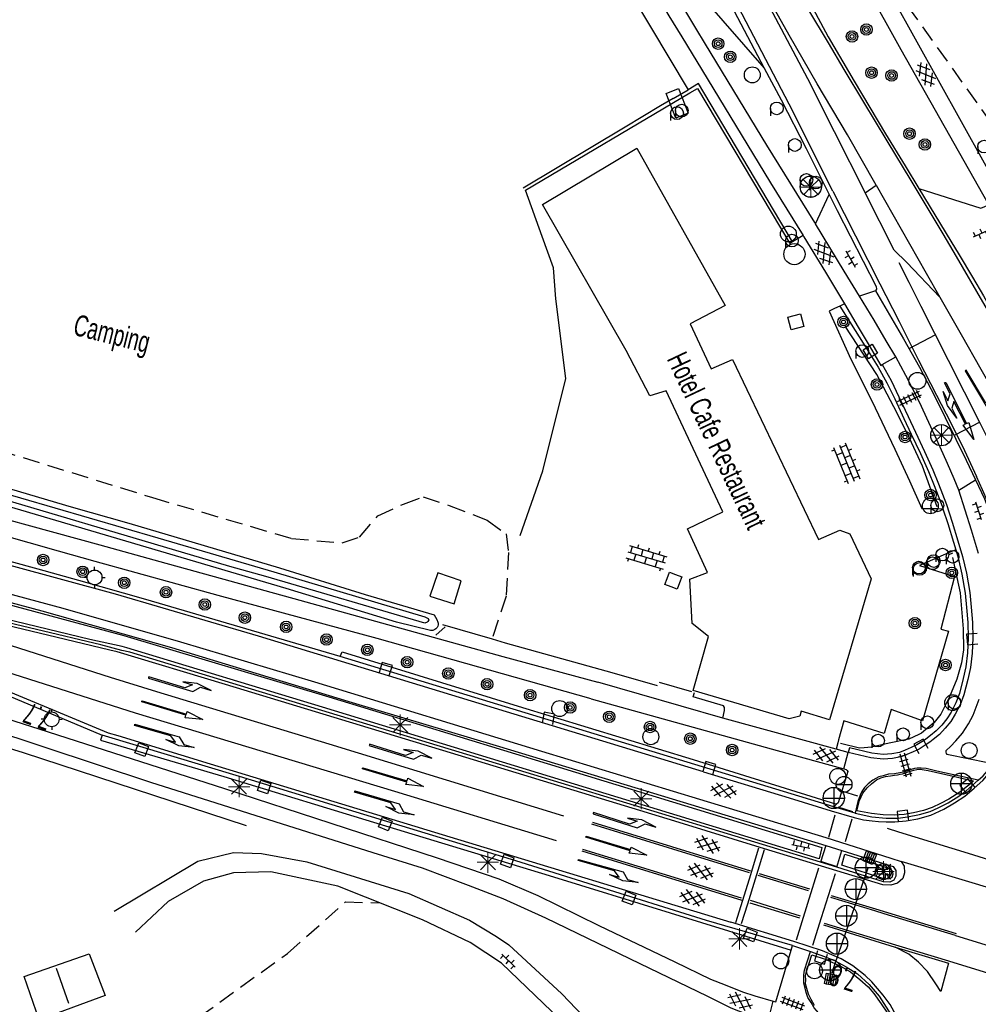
# Model space of a CAD drawing. Header units: metres. Extents: x 814 to 237605, y 2086 to 808797.
# Tile 6 of 57: x 121731 to 121844, y 399128 to 399244. Entities that reach past the tile are written whole.
import ezdxf

# ---------------------------------------------------------------- set-up
doc = ezdxf.new("R2010")
doc.units = ezdxf.units.M
doc.linetypes.add('Houtwal', pattern=[3, 2, -1])
doc.layers.get('0').update_dxf_attribs({"linetype": 'CONTINUOUS'})
for name, color, linetype in [('2403', 7, 'CONTINUOUS'), ('4403', 7, 'CONTINUOUS'), ('4406', 7, 'CONTINUOUS'), ('4411', 7, 'CONTINUOUS'), ('4413', 7, 'CONTINUOUS'), ('4504', 7, 'CONTINUOUS'), ('B-AF-HAAG-GD', 74, 'CONTINUOUS'), ('B-AF-HOUT-GD', 74, 'Houtwal'), ('B-AF-MUUR-GD', 232, 'CONTINUOUS'), ('B-AF-SCHRIK-GD', 153, 'Hekwerk'), ('B-AF-SCHUT-GD', 47, 'Hekwerk'), ('B-AS-HECT-GD', 9, 'CONTINUOUS'), ('B-BB-BORD-GD', 8, 'CONTINUOUS'), ('B-BP-BOOM-GD', 74, 'CONTINUOUS'), ('B-BW-SIGN-GD', 8, 'CONTINUOUS'), ('B-GB-BOUW-GD', 242, 'CONTINUOUS'), ('B-GB-NOKL-GD', 242, 'CONTINUOUS'), ('B-GR-GEMT2006-GS', 6, 'CONTINUOUS'), ('B-KL-WATER-GD', 8, 'CONTINUOUS'), ('B-MK-BLOKLG-GD', 121, 'CONTINUOUS'), ('B-MK-DRIEH-GD', 121, 'CONTINUOUS'), ('B-MK-KANAL-GD', 121, 'CONTINUOUS'), ('B-MK-PIJL-GD', 121, 'CONTINUOUS'), ('B-MK-STRP-GD', 121, 'CONTINUOUS'), ('B-MK-STSTRP-GD', 121, 'CONTINUOUS'), ('B-MK-VLAK-GD', 121, 'CONTINUOUS'), ('B-OB-KAST-GD', 8, 'CONTINUOUS'), ('B-OB-OVER-GD', 8, 'CONTINUOUS'), ('B-OV-PAAL-GD', 63, 'CONTINUOUS'), ('B-TE-OND-GD', 8, 'CONTINUOUS'), ('B-TR-SLOO-GD', 142, 'CONTINUOUS'), ('B-VH-BNDH-GD', 13, 'CONTINUOUS'), ('B-VH-FPAD-GD', 13, 'CONTINUOUS'), ('B-VH-GOOT-GD', 13, 'CONTINUOUS'), ('B-VH-HALT-GD', 13, 'CONTINUOUS'), ('B-VH-HFDR-GD', 13, 'CONTINUOUS'), ('B-VH-MATE-GD', 13, 'CONTINUOUS'), ('B-VH-OVRG-GD', 13, 'CONTINUOUS'), ('B-VH-UITV-GD', 13, 'CONTINUOUS'), ('B-VH-WEGN-GD', 13, 'CONTINUOUS'), ('B-VR-MAIB-GD', 214, 'CONTINUOUS'), ('B-VR-MAIO-GD', 214, 'CONTINUOUS'), ('B-WT-KOLK-GD', 213, 'CONTINUOUS'), ('L-AR-SYMB-GD', 8, 'CONTINUOUS')]:
    doc.layers.add(name, color=color, linetype=linetype)
doc.linetypes.add('Hekwerk', pattern='A,4,-1,[1,dgnlstyle.shx,S=0.004,R=0,X=0,Y=0],-1', length=6)

# ---------------------------------------------------------------- blocks, each defined once
blk = doc.blocks.new('3605')
at = {"flags": 128}
blk.add_lwpolyline([(-0.25, -0.25), (-0.25, 0.25), (0.25, 0.25), (0.25, -0.25)], close=True, dxfattribs=at)
blk = doc.blocks.new('2901')
for radius in [0.27, 0.18, 0.09]:
    blk.add_circle((0, 0), radius)
blk = doc.blocks.new('2202')
for p, q in [((0, 0.35), (0, 0.5)), ((-0.35, 0.001), (-0.5, 0)), ((0.35, -0.001), (0.5, 0)), ((0, -0.35), (0, -0.5))]:
    blk.add_line(p, q)
blk.add_circle((0, 0), 0.35)
blk = doc.blocks.new('1220')
at = {"flags": 128}
blk.add_lwpolyline([(0, 0), (0, 0.07), (5.45, 0.07), (6.2, -0.67), (7.5, -0.67), (5.7, -0.98), (4, -0.67), (5.2, -0.67), (4.45, -0.08), (0, -0.08)], close=True, dxfattribs=at)
blk = doc.blocks.new('1219')
at = {"flags": 128}
blk.add_lwpolyline([(0, 0), (0, 0.07), (5.45, 0.07), (5.45, 0.38), (7.5, 0), (5.45, -0.38), (5.45, -0.08), (0, -0.08)], close=True, dxfattribs=at)
blk = doc.blocks.new('1221')
at = {"flags": 128}
blk.add_lwpolyline([(0, 0), (0, -0.07), (5.45, -0.07), (6.2, 0.68), (7.5, 0.68), (5.7, 0.98), (4, 0.68), (5.2, 0.68), (4.45, 0.08), (0, 0.08)], close=True, dxfattribs=at)
blk = doc.blocks.new('2305')
for p, q in [((-0.25, 0.15), (0.25, 0.15)), ((-0.25, 0.05), (0.25, 0.05)), ((-0.25, -0.05), (0.25, -0.05)), ((-0.25, -0.15), (0.25, -0.15))]:
    blk.add_line(p, q)
at = {"flags": 128}
blk.add_lwpolyline([(-0.25, -0.25), (-0.25, -0.15), (-0.25, -0.05), (-0.25, 0.05), (-0.25, 0.15), (-0.25, 0.25), (0.25, 0.25), (0.25, 0.15), (0.25, 0.05), (0.25, -0.05), (0.25, -0.15), (0.25, -0.25)], close=True, dxfattribs=at)
blk = doc.blocks.new('2401')
blk.add_circle((0.001, -0.001), 0.375)
blk = doc.blocks.new('2701')
at = {"lineweight": 0}
for q in [(0.001, 0.497), (-0.353, 0.351), (0.355, 0.351), (-0.499, -0.003), (-0.352, -0.356), (0.501, -0.003), (0.001, -0.503), (0.355, -0.356)]:
    blk.add_line((0.001, -0.003), q, dxfattribs=at)
blk = doc.blocks.new('2403', base_point=(119086.285987, 398817.713883))
at = {"layer": '2403'}
blk.add_polyline3d([(119086.385987, 398817.413883, 0), (119086.385987, 398817.613883, 0), (119086.485987, 398817.613883, 0), (119086.585987, 398817.513883, 0), (119086.585987, 398817.913883, 0), (119086.485987, 398817.813883, 0), (119086.284296, 398817.813883, 0), (119085.985987, 398817.813883, 0), (119085.985987, 398817.613883, 0), (119086.285987, 398817.613883, 0), (119086.285987, 398817.413883, 0)], close=True, dxfattribs=at)
for centre in [(119086.132378, 398817.907621), (119086.335141, 398817.907621)]:
    blk.add_arc(centre, 0.10664, 298.476383, 241.523617, dxfattribs=at)
blk = doc.blocks.new('GV6', base_point=(119086.285987, 398817.713883))
at = {"layer": '4411'}
for points in [[(119086.285987, 398817.682633, 0), (119086.442237, 398817.807633, 0)], [(119086.285987, 398817.745133, 0), (119086.442237, 398817.620133, 0)], [(119086.348487, 398817.620133, 0), (119086.598487, 398817.807633, 0)], [(119086.348487, 398817.807633, 0), (119086.598487, 398817.620133, 0)], [(119086.504737, 398817.807633, 0), (119086.660987, 398817.682633, 0)], [(119086.504737, 398817.620133, 0), (119086.660987, 398817.745133, 0)]]:
    blk.add_polyline3d(points, dxfattribs=at)
blk = doc.blocks.new('2501')
at = {"flags": 128}
for points in [[(0.001, 0.499), (0.001, -0.001), (0.001, -0.501)], [(-0.499, -0.001), (0.001, -0.001), (0.501, -0.001)]]:
    blk.add_lwpolyline(points, dxfattribs=at)
blk.add_circle((0.001, -0.001), 0.5)
blk = doc.blocks.new('OV2-4406', base_point=(119086.285987, 398817.713883))
at = {"layer": '4406'}
for points in [[(119086.285987, 398817.833337, 0), (119086.405441, 398817.833337, 0)], [(119086.285987, 398817.77361, 0), (119086.405441, 398817.77361, 0)], [(119086.315987, 398817.563883, 0), (119086.31585, 398817.8632, 0)], [(119086.375577, 398817.8632, 0), (119086.375987, 398817.563883, 0)], [(119086.285987, 398817.713883, 0), (119086.405441, 398817.713883, 0)], [(119086.285987, 398817.654156, 0), (119086.405441, 398817.654156, 0)], [(119086.285987, 398817.594429, 0), (119086.405441, 398817.594429, 0)]]:
    blk.add_polyline3d(points, dxfattribs=at)
blk = doc.blocks.new('3604')
at = {"flags": 128}
blk.add_lwpolyline([(-0.25, 0.25), (-0.25, -0.25), (0.25, -0.25), (0.25, 0.25)], dxfattribs=at)
blk = doc.blocks.new('OV6', base_point=(119086.285987, 398817.713883))
at = {"layer": '4413'}
for points in [[(119086.317237, 398817.713883, 0), (119086.317237, 398817.745133, 0)], [(119086.442237, 398817.713883, 0), (119086.442237, 398817.745133, 0)], [(119086.567237, 398817.713883, 0), (119086.567237, 398817.745133, 0)], [(119086.285987, 398817.713883, 0), (119086.598487, 398817.713883, 0)], [(119086.379737, 398817.713883, 0), (119086.379737, 398817.682633, 0)], [(119086.504737, 398817.713883, 0), (119086.504737, 398817.682633, 0)]]:
    blk.add_polyline3d(points, dxfattribs=at)
blk = doc.blocks.new('3001')
blk.add_line((-0.3, 0), (-0.3, -0.35))
blk.add_circle((0, 0), 0.3)
blk = doc.blocks.new('2503')
at = {"flags": 128}
blk.add_lwpolyline([(-0.374, -0.002), (0.001, -0.002), (0.376, -0.002)], dxfattribs=at)
blk.add_circle((0.001, -0.002), 0.375)
blk = doc.blocks.new('OV4', base_point=(119086.285987, 398817.713883))
at = {"layer": '4403'}
for points in [[(119086.285987, 398817.776383, 0), (119086.723487, 398817.776383, 0)], [(119086.317237, 398817.776383, 0), (119086.317237, 398817.713883, 0)], [(119086.379737, 398817.807633, 0), (119086.379737, 398817.776383, 0)], [(119086.442237, 398817.776383, 0), (119086.442237, 398817.713883, 0)], [(119086.504737, 398817.807633, 0), (119086.504737, 398817.776383, 0)], [(119086.567237, 398817.776383, 0), (119086.567237, 398817.713883, 0)], [(119086.629737, 398817.807633, 0), (119086.629737, 398817.776383, 0)], [(119086.692237, 398817.776383, 0), (119086.692237, 398817.713883, 0)], [(119086.285987, 398817.713883, 0), (119086.723487, 398817.713883, 0)], [(119086.379737, 398817.713883, 0), (119086.379737, 398817.651383, 0)], [(119086.504737, 398817.713883, 0), (119086.504737, 398817.651383, 0)], [(119086.629737, 398817.713883, 0), (119086.629737, 398817.651383, 0)], [(119086.285987, 398817.651383, 0), (119086.723487, 398817.651383, 0)], [(119086.317237, 398817.651383, 0), (119086.317237, 398817.620133, 0)], [(119086.692237, 398817.651383, 0), (119086.692237, 398817.620133, 0)]]:
    blk.add_polyline3d(points, dxfattribs=at)
blk = doc.blocks.new('3602')
at = {"flags": 128}
blk.add_lwpolyline([(-0.31, 0.001), (-0.31, 0.311), (0, 0.311), (0.31, 0.311), (0.31, 0.001), (0.31, -0.309), (0, -0.309), (-0.31, -0.309)], close=True, dxfattribs=at)
blk = doc.blocks.new('2810')
at = {"flags": 128}
blk.add_lwpolyline([(-0.625, -0.313), (-0.625, 0.313), (0.625, 0.313), (0.625, -0.313)], close=True, dxfattribs=at)
blk = doc.blocks.new('3202')
blk.add_circle((0, 0), 0.4)
blk = doc.blocks.new('1222')
at = {"flags": 128}
blk.add_lwpolyline([(2.45, -0.08), (3.05, -0.67), (4.35, -0.67), (2.55, -0.97), (0.85, -0.67), (2.05, -0.67), (1.45, -0.08), (0, -0.08), (0, 0), (0, 0.08), (5.45, 0.08), (5.45, 0.38), (7.5, 0), (5.45, -0.38), (5.45, -0.08)], close=True, dxfattribs=at)
blk = doc.blocks.new('3201')
blk.add_circle((0, 0), 0.5)

msp = doc.modelspace()

# ---------------------------------------------------------------- linework, layer by layer
at = {"layer": 'B-AF-HAAG-GD'}
for points in [[(121746.95943, 399350.08053), (121756.062055, 399332.191501), (121763.86005, 399317.258635), (121772.578396, 399301.127341), (121779.593568, 399288.238217), (121787.750136, 399273.782317), (121794.495328, 399261.88833), (121801.231639, 399250.20907), (121810.000323, 399235.522114)], [(121811.230936, 399236.236048), (121810.000323, 399235.522114)], [(121822.328567, 399217.589197), (121811.230936, 399236.236048)], [(121808.243687, 399234.50301), (121810.000323, 399235.522114)], [(121839.371542, 399186.327808), (121837.627574, 399191.137652), (121835.843223, 399195.030977), (121834.256, 399198.138837), (121832.28072, 399201.924959), (121828.538661, 399207.640233)], [(121841.181752, 399180.366796), (121842.082155, 399176.195216), (121842.445743, 399171.936837), (121842.490447, 399169.499379), (121842.227814, 399167.957482), (121841.701803, 399166.026664), (121840.834182, 399163.957637), (121839.825374, 399161.90463), (121839.00879, 399160.930094), (121837.530968, 399159.651947), (121837.22855, 399159.512787)], [(121781.027695, 399172.467126), (121786.885342, 399170.769116), (121788.435739, 399170.319688), (121801.025358, 399166.824993)], [(121801.025358, 399166.824993), (121806.339857, 399165.258136)], [(121757.925875, 399148.713583), (121731.625435, 399157.323268), (121724.334359, 399159.586211), (121724.078277, 399158.749978)], [(121837.22855, 399159.512787), (121836.016265, 399158.954945), (121833.696526, 399158.456129), (121831.627127, 399158.022505), (121830.756155, 399157.906648), (121830.202204, 399157.904041), (121827.971873, 399158.441973)]]:
    msp.add_lwpolyline(points, dxfattribs=at)
at = {"layer": 'B-AF-HOUT-GD'}
for points in [[(121816.293, 399283.085), (121835.894, 399245.372), (121848.956, 399227.118)], [(121624.013346, 399225.270328), (121649.958875, 399217.776161), (121655.998316, 399216.28232), (121681.619745, 399207.957041), (121714.390752, 399197.469231), (121746.868577, 399187.434044), (121763.251287, 399182.606441), (121769.220319, 399182.092351), (121771.263268, 399182.763275), (121773.419466, 399185.290512), (121776.442167, 399186.664772), (121778.768983, 399187.526059), (121781.819996, 399186.513153), (121786.311951, 399184.759659), (121788.553458, 399183.157039), (121788.82615, 399180.936766), (121788.551223, 399175.807041), (121786.885342, 399170.769116)], [(121715.597001, 399099.95566), (121742.617649, 399119.193432), (121762.74949, 399133.669537), (121769.604769, 399139.762622), (121773.69402, 399139.637452)]]:
    msp.add_lwpolyline(points, dxfattribs=at)
at = {"layer": 'B-AF-MUUR-GD'}
for points in [[(121840.799, 399180.726), (121841.223, 399180.928)], [(121806.594294, 399165.665311), (121810.394835, 399164.585349)]]:
    msp.add_lwpolyline(points, dxfattribs=at)
at = {"layer": 'B-AF-SCHRIK-GD'}
msp.add_lwpolyline([(121780.272409, 399171.200478), (121781.356134, 399172.199436)], dxfattribs=at)
at = {"layer": 'B-AF-SCHUT-GD'}
for points in [[(121790.192214, 399182.964441), (121792.887461, 399190.567759), (121795.583826, 399201.486212), (121794.428986, 399210.882139), (121794.119415, 399214.515042), (121792.804015, 399218.212765), (121790.837507, 399223.693436), (121810.20664, 399235.160158), (121811.122154, 399235.667034), (121822.016501, 399217.398737)], [(121808.243687, 399234.50301), (121806.753653, 399233.604693)], [(121806.753653, 399233.604693), (121802.603562, 399231.102671), (121790.571167, 399223.930675)], [(121823.558502, 399218.339851), (121822.328567, 399217.589197), (121822.016501, 399217.398737)]]:
    msp.add_lwpolyline(points, dxfattribs=at)
at = {"layer": 'B-BW-SIGN-GD'}
msp.add_lwpolyline([(121826.966044, 399131.36768), (121831.289989, 399143.890244)], dxfattribs=at)
at = {"layer": 'B-GB-BOUW-GD'}
for points in [[(121803.979513, 399228.631657), (121814.380896, 399210.05885), (121810.241353, 399207.935435), (121812.710103, 399202.601564), (121815.243301, 399203.700152), (121825.366032, 399182.489094), (121827.896622, 399183.589172), (121829.08946, 399183.14698), (121831.579444, 399177.842912), (121826.665413, 399161.242646), (121823.349532, 399162.238416), (121823.194188, 399161.674407), (121821.917531, 399161.335033), (121810.597864, 399164.674756), (121812.415805, 399171.067727), (121810.501379, 399172.594723), (121810.226452, 399177.803424), (121812.298459, 399178.601009), (121809.923959, 399183.733714), (121814.094049, 399185.751331), (121807.414603, 399200.028878), (121805.488256, 399199.414951), (121802.702483, 399204.789054), (121792.832699, 399221.99021)], [(121782.422455, 399174.89019), (121783.265378, 399177.617744), (121780.500081, 399178.545304), (121779.571485, 399175.811777)], [(121741.257918, 399128.720862), (121733.492923, 399125.866172), (121731.718194, 399130.982113), (121739.393782, 399133.649793)]]:
    msp.add_lwpolyline(points, close=True, dxfattribs=at)
at = {"layer": 'B-GB-NOKL-GD'}
msp.add_lwpolyline([(121735.494894, 399131.960747), (121736.960795, 399127.831262)], dxfattribs=at)
at = {"layer": 'B-GR-GEMT2006-GS', "color": 0}
for centre in [(121824.467131, 399224.086086), (121839.866364, 399194.781499)]:
    msp.add_circle(centre, 1.249997, dxfattribs=at)
at = {"layer": 'B-MK-BLOKLG-GD'}
for points in [[(121849.584721, 399184.72996), (121848.197672, 399188.477126), (121846.460717, 399192.186499), (121844.485898, 399196.137442), (121840.70787, 399203.598328), (121837.489757, 399209.950528), (121836.074767, 399212.776338), (121834.906747, 399215.108937)], [(121795.366269, 399149.866727), (121767.665756, 399158.374917), (121747.365511, 399164.536523), (121741.880414, 399166.20138), (121710.548482, 399176.22468)], [(121713.449371, 399172.044498), (121744.824511, 399162.035015), (121775.39536, 399152.816784), (121794.452083, 399146.990058)]]:
    msp.add_lwpolyline(points, dxfattribs=at)
at = {"layer": 'B-MK-DRIEH-GD'}
for points in [[(121829.45044, 399150.384542), (121827.704769, 399150.935513)], [(121851.248575, 399142.903773), (121843.085333, 399145.457378), (121834.85795, 399147.996212), (121833.506867, 399148.413134)], [(121827.481624, 399143.948358), (121825.777304, 399144.47884)]]:
    msp.add_lwpolyline(points, dxfattribs=at)
at = {"layer": 'B-MK-KANAL-GD'}
for points in [[(121826.583084, 399147.390154), (121827.349749, 399150.042188)], [(121829.300684, 399149.532196), (121828.525078, 399146.85334)], [(121822.803405, 399135.287431), (121824.132961, 399139.615101), (121825.417069, 399143.762466)], [(121827.349749, 399143.081483), (121825.68976, 399137.896997), (121824.676481, 399134.604958)]]:
    msp.add_lwpolyline(points, dxfattribs=at)
at = {"layer": 'B-MK-STRP-GD'}
for points in [[(121767.526802, 399350.012791), (121774.066359, 399337.267254), (121782.388848, 399321.046797), (121790.011285, 399306.552201), (121797.658068, 399292.347905), (121806.878161, 399275.62843), (121813.970366, 399262.831602), (121817.486002, 399256.577222), (121820.91308, 399250.573568), (121824.098969, 399245.08497), (121826.506382, 399241.049885), (121828.37126, 399237.899204), (121830.671026, 399234.036368), (121833.442609, 399229.501856), (121836.259326, 399224.817039), (121840.0326, 399218.543534), (121841.61444, 399215.844523), (121844.734452, 399210.521012), (121850.184789, 399201.207749), (121852.402504, 399197.261187), (121853.29935, 399195.544612)], [(121827.072215, 399223.544401), (121821.926844, 399233.799008), (121815.023881, 399247.08004), (121810.054344, 399256.278527), (121801.819962, 399271.259782), (121796.410841, 399281.005886)], [(121811.839503, 399155.085486), (121784.455639, 399163.436469), (121759.332281, 399171.099019), (121742.475343, 399176.042107), (121730.06044, 399179.430631), (121715.174553, 399183.409986), (121711.104641, 399184.508238), (121693.635669, 399189.222184), (121670.160007, 399195.525002), (121647.921514, 399201.698181), (121627.657425, 399207.724583), (121609.683077, 399213.15818), (121595.209029, 399217.533645), (121566.992563, 399226.06456), (121547.409375, 399231.987011), (121543.706518, 399233.106849)], [(121541.049268, 399227.204499), (121545.550454, 399225.843829), (121560.850676, 399221.218702), (121586.404305, 399213.433218), (121605.917376, 399207.144183), (121607.532697, 399206.616486), (121627.36946, 399200.136167), (121650.675621, 399192.475107), (121676.194977, 399184.155789), (121701.304924, 399175.926995), (121708.002856, 399173.767059), (121709.550831, 399173.106112), (121725.332674, 399166.472581), (121741.634545, 399159.695905), (121742.757347, 399159.378138), (121753.655684, 399156.03916), (121781.927657, 399147.432622), (121815.051448, 399137.359065)], [(121827.072215, 399223.544401), (121829.732842, 399218.27222), (121832.612954, 399212.617445)], [(121832.196352, 399224.252579), (121838.081571, 399213.887821), (121839.678367, 399211.075623), (121835.789712, 399215.152305), (121834.29072, 399216.606481), (121830.890638, 399223.344353)], [(121832.612954, 399212.617445), (121833.315201, 399211.247934), (121834.877136, 399208.201876), (121837.191879, 399203.632983), (121839.286159, 399199.521622), (121840.970712, 399196.231356), (121842.601321, 399192.983139), (121844.025096, 399189.905598)], [(121839.678367, 399211.075623), (121842.200768, 399206.644293), (121844.541381, 399202.561663), (121847.460909, 399197.405191), (121849.367314, 399194.057652), (121850.020185, 399192.839826), (121850.49285, 399191.93175), (121850.892718, 399191.061193), (121851.785772, 399189.129623), (121852.412959, 399187.718939), (121852.983757, 399186.113612), (121853.330774, 399185.029662), (121853.864528, 399183.148712)], [(121847.496861, 399180.085528), (121846.669571, 399183.04607), (121845.99251, 399185.154084), (121845.319109, 399187.026054), (121844.714239, 399188.342653), (121844.025096, 399189.905598)], [(121692.91557, 399186.045629), (121710.206536, 399181.398189), (121712.461051, 399180.792224), (121736.259323, 399174.402606), (121750.132677, 399170.441878), (121765.964416, 399165.698466), (121792.703432, 399157.539707), (121811.341432, 399151.883599)], [(121808.445391, 399149.26919), (121781.993967, 399157.337797), (121755.454627, 399165.410873), (121742.66496, 399169.240099), (121741.811868, 399169.453931), (121734.470811, 399171.194386), (121715.394345, 399175.755632), (121710.754485, 399176.868627), (121706.31395, 399177.933809), (121704.314586, 399178.428155), (121701.553029, 399179.266718), (121691.457864, 399182.558757)], [(121829.578496, 399149.714611), (121830.681619, 399149.42638), (121831.71439, 399149.299004), (121832.470108, 399149.254795), (121833.365775, 399149.211573), (121834.376431, 399149.191329), (121835.732719, 399149.314451), (121837.097392, 399149.55231), (121838.622685, 399150.000453), (121840.148401, 399150.694118), (121841.437868, 399151.450682), (121842.630981, 399152.21991), (121843.746887, 399153.152862), (121844.750594, 399154.091006), (121845.718744, 399155.18669), (121846.390537, 399156.116797)], [(121811.839503, 399155.085486), (121821.919766, 399152.019572), (121826.871422, 399150.5153), (121829.578496, 399149.714611)], [(121811.341432, 399151.883599), (121826.228064, 399147.335765), (121833.919313, 399144.911405), (121835.128528, 399144.530249), (121835.488018, 399143.986729), (121835.540917, 399143.174615), (121835.325596, 399142.527905), (121834.717256, 399141.958308), (121833.895084, 399141.72883), (121832.963292, 399141.769464), (121832.067829, 399142.0425), (121819.033039, 399146.012914), (121808.445391, 399149.26919)], [(121798.717913, 399149.141785), (121817.374167, 399143.429798)], [(121817.25533, 399143.187281), (121798.643407, 399148.928326)], [(121797.46547, 399145.771515), (121816.344124, 399139.955592)], [(121816.295323, 399140.207049), (121797.595483, 399145.933193)], [(121860.98614, 399136.674729), (121847.562429, 399140.782607), (121835.128528, 399144.530249)], [(121824.222368, 399141.068336), (121818.263394, 399142.871749)], [(121818.367702, 399143.118364), (121824.31699, 399141.306382)], [(121823.247087, 399138.092202), (121817.361501, 399139.909026)], [(121841.543105, 399135.782894), (121833.117244, 399138.360795), (121832.028142, 399138.696117), (121826.831561, 399140.296084)], [(121826.893029, 399140.511778), (121832.097942, 399138.925512), (121841.635865, 399136.018705)], [(121817.268741, 399139.665019), (121823.160288, 399137.899977)], [(121836.201484, 399120.618364), (121836.195372, 399120.870613), (121835.994487, 399122.418503), (121835.575711, 399123.882404), (121835.046083, 399125.36275), (121834.547383, 399126.348969), (121833.833891, 399127.674665), (121833.025974, 399128.782701), (121831.683416, 399130.320657), (121830.89101, 399131.084931), (121829.428215, 399132.221885), (121828.056437, 399133.048159), (121825.838771, 399133.986187), (121822.460306, 399135.088873), (121815.051448, 399137.359065)], [(121825.965804, 399137.054336), (121834.418115, 399134.436947)], [(121840.755206, 399132.755351), (121831.113204, 399135.689193), (121826.070857, 399137.223464)], [(121841.543105, 399135.782894), (121863.141593, 399129.144427)], [(121846.504447, 399130.996641), (121840.755206, 399132.755351)]]:
    msp.add_lwpolyline(points, dxfattribs=at)
at = {"layer": 'B-MK-STSTRP-GD'}
for points in [[(121830.021527, 399152.22111), (121828.25723, 399152.785492)], [(121815.633339, 399137.321439), (121817.264643, 399142.473516), (121818.34684, 399146.117222)], [(121818.962258, 399145.901528), (121817.004245, 399139.500734), (121816.25658, 399137.16535)]]:
    msp.add_lwpolyline(points, dxfattribs=at)
at = {"layer": 'B-MK-VLAK-GD'}
for points in [[(121809.305188, 399264.462617), (121812.151682, 399259.261367), (121814.838734, 399254.259792), (121817.481455, 399249.299195), (121820.317519, 399243.945208), (121824.069631, 399236.833257), (121827.235755, 399230.59563), (121830.890638, 399223.344353), (121832.196352, 399224.252579), (121828.80224, 399230.191809), (121825.208452, 399236.217839), (121821.923864, 399241.956648), (121818.914574, 399247.389984), (121815.904912, 399252.82332), (121813.216743, 399257.628572)], [(121834.418115, 399134.436947), (121840.698209, 399132.527736), (121839.814198, 399129.199189), (121839.23566, 399130.114865), (121838.224617, 399131.537554), (121837.184516, 399132.654768), (121836.038244, 399133.590189)]]:
    msp.add_lwpolyline(points, close=True, dxfattribs=at)
at = {"layer": 'B-TR-SLOO-GD'}
for points in [[(121681.210336, 399201.84533), (121671.642771, 399204.748319), (121668.922838, 399205.573601), (121668.565583, 399206.11563), (121668.694478, 399206.554097), (121669.620958, 399206.599545), (121672.001926, 399205.794531), (121690.211755, 399199.637723), (121719.111439, 399190.949973), (121747.464996, 399182.700691), (121761.137184, 399178.684455), (121778.953736, 399173.387117), (121779.338541, 399173.166661), (121779.419205, 399172.992532), (121779.402309, 399172.93574), (121779.318995, 399172.805009), (121779.252559, 399172.728337), (121778.956063, 399172.622259), (121760.204985, 399178.121318), (121755.954933, 399179.29354)], [(121755.954933, 399179.29354), (121721.466568, 399189.503816), (121681.210336, 399201.84533)], [(121697.001469, 399198.235524), (121737.255838, 399186.358926), (121744.044435, 399184.413207), (121761.822061, 399179.147127), (121771.939208, 399176.01323), (121780.057629, 399173.607409), (121780.396155, 399173.050508), (121780.487109, 399172.744134), (121780.52047, 399172.614159), (121780.52898, 399172.427552), (121780.487419, 399172.287854), (121780.427569, 399172.113581), (121780.274323, 399171.975097), (121780.127639, 399171.85867), (121779.909618, 399171.77147), (121779.637758, 399171.772317), (121775.625227, 399172.757979), (121762.603086, 399176.69515), (121728.929815, 399186.656949)]]:
    msp.add_lwpolyline(points, dxfattribs=at)
at = {"layer": 'B-VH-BNDH-GD'}
for points in [[(121825.782892, 399146.174592), (121825.477046, 399144.845036), (121798.011225, 399153.209802), (121766.88568, 399162.712645), (121743.815702, 399169.717681), (121743.255046, 399169.873026), (121739.444819, 399170.717549), (121714.415338, 399176.742461), (121709.999379, 399177.769524), (121708.198201, 399178.279889), (121701.18795, 399180.592921), (121692.229745, 399183.687893), (121692.059499, 399183.940095), (121692.085576, 399184.313741), (121692.327347, 399184.627783), (121692.829889, 399184.764129), (121693.232965, 399184.753326), (121701.773938, 399182.429862), (121726.206627, 399175.802198), (121743.475583, 399171.17278), (121767.635953, 399163.950559), (121793.381807, 399156.086099)], [(121842.06506, 399152.703196), (121840.749119, 399151.863133), (121839.765226, 399151.36623), (121838.786077, 399150.882539), (121837.778042, 399150.538765), (121836.599538, 399150.268362), (121835.478296, 399150.074349), (121834.288036, 399149.968514), (121833.01682, 399150.011076), (121831.643809, 399150.164771), (121829.910853, 399150.499924), (121830.212331, 399151.734101), (121830.61134, 399152.575274), (121831.123059, 399153.200711), (121831.631716, 399153.693004), (121832.22388, 399154.147853), (121832.740135, 399154.391305), (121833.287222, 399154.550522), (121833.875453, 399154.641343), (121834.334264, 399154.704057), (121834.710409, 399154.74425), (121835.00279, 399154.810792), (121835.28831, 399154.868612), (121835.640705, 399154.968942), (121835.956553, 399155.090451), (121836.332367, 399155.2128), (121836.614164, 399155.301788), (121836.979723, 399155.364427), (121837.371197, 399155.395387), (121838.328131, 399155.270467), (121841.243437, 399154.58141), (121843.631475, 399154.046778), (121843.632442, 399154.003657), (121843.296338, 399153.699902)], [(121828.123864, 399144.073155), (121828.490806, 399145.388183), (121833.77513, 399143.704724), (121834.06533, 399143.402603), (121834.16107, 399143.021506), (121834.045586, 399142.636684), (121833.714408, 399142.461595), (121833.198455, 399142.449301)]]:
    msp.add_lwpolyline(points, close=True, dxfattribs=at)
msp.add_lwpolyline([(121824.920709, 399127.53893), (121824.50068, 399128.268938), (121824.200246, 399128.886956), (121824.016711, 399129.53393), (121823.859123, 399130.09675), (121823.87602, 399130.582227), (121823.847361, 399131.043024), (121823.98353, 399131.54401), (121824.59433, 399133.534671), (121826.276683, 399132.95818), (121827.987047, 399132.175888), (121829.136789, 399131.522012), (121830.276106, 399130.597318), (121831.247228, 399129.760839), (121831.89347, 399128.947923), (121832.759773, 399127.747651), (121833.515288, 399126.624709)], dxfattribs=at)
at = {"layer": 'B-VH-FPAD-GD'}
for points in [[(121814.197984, 399282.937822), (121825.920355, 399261.037585), (121844.914865, 399226.915416), (121847.512883, 399222.27594), (121849.640765, 399218.637195), (121851.18987, 399215.988177), (121854.755391, 399209.891024), (121855.354306, 399208.819544), (121858.527624, 399203.142372), (121863.027599, 399194.572818), (121864.559439, 399191.02895), (121866.091278, 399187.485081), (121866.91196, 399185.03533)], [(121787.340504, 399279.478145), (121797.87935, 399261.035723), (121807.748762, 399244.233546), (121809.249841, 399241.761405), (121812.246931, 399236.825472), (121819.708806, 399224.536446), (121823.558502, 399218.339851), (121823.651824, 399218.189637), (121826.194426, 399213.995032), (121828.459426, 399210.289849)], [(121845.43289, 399222.035232), (121835.11996, 399240.228486), (121822.863324, 399262.295192)], [(121844.232222, 399180.818481), (121843.434317, 399183.590579), (121842.687227, 399185.960818), (121841.916465, 399188.291366), (121841.376629, 399189.659889), (121840.604284, 399191.442946), (121839.728523, 399193.36839), (121838.375456, 399196.294556), (121837.278708, 399198.668433), (121835.697365, 399201.80524), (121834.48368, 399204.037663), (121833.362658, 399205.896305), (121831.937574, 399208.341219), (121830.206127, 399211.188076), (121828.416562, 399214.130491), (121825.04354, 399219.699881), (121824.952152, 399219.850776), (121819.293064, 399228.98556), (121812.05259, 399240.880039), (121810.921439, 399242.776396), (121805.154644, 399252.444334)], [(121538.443428, 399242.244986), (121549.511923, 399238.935308), (121569.961991, 399232.820374), (121596.048709, 399224.943993), (121622.579109, 399216.995713), (121645.476739, 399209.967535), (121651.91279, 399207.992059), (121670.816865, 399202.342473), (121676.551488, 399200.62865), (121697.295767, 399194.285971), (121712.616402, 399189.743321), (121721.387219, 399187.142727), (121740.620495, 399181.850424), (121747.697827, 399179.902998), (121764.205041, 399175.321276), (121788.142559, 399168.677208), (121799.361271, 399165.650409)], [(121798.585293, 399163.683829), (121773.344216, 399170.809936), (121754.578811, 399175.878939), (121740.083974, 399179.900598), (121735.751939, 399181.102541), (121712.069347, 399187.848922), (121709.318769, 399188.63247), (121685.565573, 399195.789871), (121665.438947, 399201.969382), (121645.150643, 399207.979393), (121644.852082, 399208.06726), (121622.581345, 399214.621586), (121602.077347, 399221.077886), (121590.56487, 399224.561084), (121582.959529, 399226.862145), (121558.894154, 399234.082502), (121548.961152, 399237.115172), (121544.420656, 399238.501442)], [(121529.314976, 399224.962619), (121543.895214, 399220.37375), (121558.855038, 399215.665412), (121585.02282, 399207.396538), (121594.821226, 399204.300296), (121635.188472, 399191.683856), (121639.059296, 399190.444962), (121665.844258, 399181.872186), (121698.895406, 399171.242815), (121706.603205, 399168.920204), (121709.601518, 399168.016714), (121730.492946, 399161.099222), (121734.551678, 399159.795141), (121755.33728, 399153.11667), (121780.420032, 399144.961265), (121787.689936, 399142.479476), (121792.272788, 399140.524071)], [(121793.213797, 399137.861606), (121788.189125, 399140.112054), (121784.123716, 399141.709086), (121778.697085, 399143.728566), (121772.879672, 399145.550606), (121746.662569, 399153.818887), (121734.059612, 399158.006875), (121731.130343, 399158.980277), (121724.753765, 399160.99081), (121706.01919, 399166.897815), (121698.987421, 399169.114929), (121687.512037, 399172.703502), (121662.892515, 399180.657291), (121641.167935, 399187.675816), (121638.430732, 399188.532799), (121624.117282, 399193.014157), (121604.177293, 399199.255508), (121569.313791, 399210.429144), (121543.347166, 399218.562614), (121529.19912, 399222.994176)], [(121828.459426, 399210.289849), (121827.903861, 399209.996378), (121830.841959, 399205.336174), (121832.404077, 399202.823983), (121833.44794, 399200.96428), (121834.375753, 399199.065338), (121835.44905, 399196.752891), (121836.325929, 399194.898856), (121837.392586, 399192.615924), (121838.34026, 399190.489626), (121839.025576, 399188.852281), (121839.946423, 399186.412122), (121840.044652, 399186.116011), (121840.61937, 399184.383526), (121841.30073, 399182.179918), (121841.564717, 399181.284389), (121841.847821, 399180.324007), (121842.298319, 399178.399942), (121842.672878, 399176.158161), (121842.850993, 399174.46635), (121842.977848, 399172.690655), (121843.041761, 399170.906239), (121842.95628, 399169.141188), (121842.753269, 399167.489297), (121842.4587, 399166.090715), (121841.991893, 399164.341764), (121841.589687, 399163.232978), (121841.017153, 399162.147572), (121840.532865, 399161.328671), (121839.925503, 399160.599825), (121839.273767, 399159.910833), (121838.578218, 399159.360713), (121838.023589, 399158.947844)], [(121828.884944, 399157.391223), (121827.473801, 399157.766578), (121814.092931, 399161.428165), (121799.361271, 399165.650409)], [(121798.585293, 399163.683829), (121820.515332, 399157.614958), (121828.351753, 399155.446549), (121828.629386, 399155.369726), (121828.772438, 399155.260202), (121828.846943, 399155.154404), (121827.71669, 399151.458543)], [(121840.547486, 399157.154401), (121840.480673, 399157.270365), (121840.42615, 399157.432166), (121840.447971, 399157.614334), (121840.940527, 399158.077615), (121841.563611, 399158.741825), (121842.377521, 399159.655462), (121843.060425, 399160.769332), (121843.606459, 399161.768217), (121844.343981, 399163.660784)], [(121838.023589, 399158.947844), (121837.769242, 399158.758506), (121836.988753, 399158.267267), (121836.301627, 399157.946593), (121835.595381, 399157.631336), (121834.931119, 399157.389724), (121834.035043, 399157.208015), (121833.023281, 399157.149516), (121831.657776, 399157.305241), (121829.030475, 399157.922011), (121828.884944, 399157.391223)], [(121845.341046, 399156.15629), (121840.694295, 399157.087171), (121840.547486, 399157.154401)], [(121844.222576, 399154.102276), (121839.336736, 399155.19175), (121838.062577, 399155.481263), (121837.472141, 399155.54176), (121837.018515, 399155.531957), (121836.715977, 399155.490937), (121836.30987, 399155.368244), (121835.87162, 399155.2044), (121835.389815, 399155.061826), (121834.966642, 399154.967415), (121834.350626, 399154.857565), (121833.629158, 399154.801666), (121833.016986, 399154.632328), (121832.499503, 399154.495888), (121831.774664, 399154.125638), (121831.249043, 399153.684839), (121830.822647, 399153.254572), (121830.501702, 399152.770354), (121830.310875, 399152.360462), (121830.004849, 399151.613543), (121829.690347, 399150.212787)], [(121827.71669, 399151.458543), (121827.516642, 399151.275259), (121827.199295, 399150.972016)], [(121826.229182, 399146.394384), (121825.608921, 399144.437116)], [(121827.552777, 399143.841442), (121828.142863, 399145.806533)], [(121792.272788, 399140.524071), (121799.492773, 399136.980575), (121808.432352, 399132.681218), (121812.647008, 399130.65068), (121814.371521, 399129.964444), (121816.406295, 399129.167708), (121817.886129, 399128.673014), (121820.021002, 399128.074766), (121820.353637, 399127.981553), (121822.148703, 399134.083252)], [(121819.890289, 399125.288517), (121819.420814, 399125.526296), (121815.090191, 399127.228883), (121812.239599, 399128.642258), (121804.360983, 399132.468504), (121793.213797, 399137.861606)], [(121835.355079, 399123.033886), (121827.755616, 399125.159404), (121827.173902, 399125.382715), (121826.59397, 399125.684708), (121825.905843, 399126.155679), (121825.405662, 399126.628106), (121824.875064, 399127.289888), (121824.503977, 399127.882654), (121824.136823, 399128.488654), (121823.919165, 399129.06462), (121823.792171, 399129.606437), (121823.642644, 399130.169354), (121823.636712, 399130.682388), (121823.636864, 399131.143208), (121823.735896, 399131.718656), (121824.440107, 399133.909516)]]:
    msp.add_lwpolyline(points, dxfattribs=at)
at = {"layer": 'B-VH-GOOT-GD'}
for points in [[(121828.459426, 399210.289849), (121830.076596, 399207.526932), (121831.358087, 399205.376079), (121832.730092, 399203.005681), (121832.902363, 399203.122538), (121833.936946, 399201.216297), (121834.872328, 399199.301862), (121835.947096, 399196.986246), (121836.823676, 399195.132842), (121837.892954, 399192.844301), (121838.845184, 399190.707782), (121839.536703, 399189.055615), (121840.464938, 399186.595878), (121841.143165, 399184.551365), (121841.827259, 399182.338918), (121842.379784, 399180.46457), (121842.837878, 399178.508066), (121843.218108, 399176.232342), (121843.398937, 399174.514753), (121843.527146, 399172.720104), (121843.592238, 399170.902773), (121843.504653, 399169.094277), (121843.296299, 399167.398912), (121842.993874, 399165.963031), (121842.517106, 399164.176758), (121842.093815, 399163.009848), (121841.497377, 399161.879126), (121840.983736, 399161.010589), (121840.336953, 399160.234437), (121839.646068, 399159.504058), (121838.913092, 399158.924337), (121838.494835, 399158.612984)], [(121768.997174, 399168.700677), (121769.221437, 399169.262451), (121789.978382, 399162.853461), (121810.598236, 399156.535369)], [(121822.302928, 399134.615659), (121812.161228, 399137.585063), (121798.870304, 399141.730155), (121789.696162, 399144.619813), (121780.822127, 399147.310231), (121770.868767, 399150.346638), (121757.113475, 399154.531501), (121740.897944, 399159.43545)], [(121838.494835, 399158.612984), (121838.080412, 399158.304484), (121837.252567, 399157.783439), (121836.530036, 399157.446243), (121835.801736, 399157.121141), (121835.080599, 399156.858841), (121834.105928, 399156.661195), (121833.007882, 399156.597708), (121831.563445, 399156.762434), (121828.884944, 399157.391223)], [(121810.598236, 399156.535369), (121827.516642, 399151.275259)]]:
    msp.add_lwpolyline(points, dxfattribs=at)
at = {"layer": 'B-VH-HALT-GD'}
msp.add_lwpolyline([(121788.958409, 399293.300477), (121796.345825, 399275.696444), (121801.659755, 399263.061148), (121802.248173, 399261.827468), (121809.216096, 399249.245487), (121818.99101, 399238.056502)], dxfattribs=at)
at = {"layer": 'B-VH-HFDR-GD'}
for points in [[(121796.88507, 399278.617603), (121806.603235, 399260.617745), (121815.45527, 399244.779673), (121818.99101, 399238.056502), (121820.991424, 399234.326136), (121823.915404, 399228.583601), (121826.633986, 399223.147347), (121827.574929, 399221.265774), (121832.188033, 399212.316094), (121832.239154, 399212.003205), (121832.111959, 399211.819894), (121832.653801, 399210.881613), (121835.388227, 399206.146544), (121837.287119, 399202.821019), (121839.094476, 399199.365985), (121842.785047, 399191.835886), (121843.883892, 399189.5423), (121844.945213, 399187.291715), (121845.916385, 399184.815284), (121846.687975, 399182.28903), (121847.056135, 399180.867711), (121846.491473, 399180.76953)], [(121805.800062, 399278.989387), (121816.45849, 399259.926704), (121822.344849, 399249.559516), (121826.539951, 399241.745229), (121829.605783, 399236.534058), (121833.280133, 399230.329446), (121835.619718, 399226.535349), (121837.225955, 399223.884671), (121841.004349, 399217.649409), (121841.966935, 399216.039755), (121843.527251, 399213.430566), (121844.839503, 399211.236195), (121846.071111, 399209.029767), (121848.2058, 399205.287576), (121852.077496, 399198.350472), (121854.287983, 399194.285042), (121856.387978, 399189.764445), (121858.161131, 399185.752495), (121859.538088, 399182.276856), (121861.207588, 399177.549406), (121861.921718, 399174.923447), (121862.378572, 399172.75693), (121862.68518, 399171.105137)], [(121829.690347, 399150.212787), (121827.199295, 399150.972016), (121797.136155, 399160.134745), (121768.997174, 399168.700677), (121746.071738, 399175.419983), (121738.155496, 399177.646962), (121733.352479, 399179.007438), (121721.434903, 399182.248068), (121711.237227, 399184.967371), (121705.088329, 399186.60703), (121684.449476, 399192.196828), (121673.095536, 399195.23145), (121652.913403, 399200.875637), (121638.754692, 399204.871756), (121624.376934, 399209.096235), (121609.809262, 399213.542047), (121589.620721, 399219.703254), (121589.106992, 399219.858181), (121562.728595, 399227.813211), (121551.861178, 399231.169325)], [(121708.737623, 399177.77921), (121692.107928, 399183.241975), (121691.63109, 399183.856648), (121691.650089, 399184.229177), (121691.727751, 399184.436611), (121691.85051, 399184.764501), (121692.186159, 399185.111326), (121692.857456, 399185.204458), (121693.712783, 399184.922826), (121709.945183, 399180.493148), (121710.658011, 399180.298623), (121733.797651, 399174.076271), (121749.076184, 399169.740033), (121770.38708, 399163.275164), (121787.38856, 399158.196849), (121802.820575, 399153.531668), (121826.229182, 399146.394384)], [(121844.222576, 399154.102276), (121844.808564, 399154.638085), (121845.308271, 399155.219829), (121845.924476, 399156.010055), (121845.341046, 399156.15629)], [(121829.690347, 399150.212787), (121831.667514, 399149.792572), (121833.381258, 399149.633651), (121834.775529, 399149.637032), (121835.860036, 399149.799278), (121837.288582, 399150.069137), (121838.533272, 399150.436883), (121839.512793, 399150.863734), (121840.666561, 399151.422106), (121841.922563, 399152.222889), (121842.777896, 399152.848705), (121844.222576, 399154.102276)], [(121826.229182, 399146.394384), (121828.142863, 399145.806533), (121833.669492, 399144.090373), (121834.180814, 399143.931594), (121834.521306, 399143.480462), (121834.490386, 399142.808419), (121834.25681, 399142.326367), (121833.781463, 399142.096144), (121833.066207, 399142.107692)]]:
    msp.add_lwpolyline(points, dxfattribs=at)
at = {"layer": 'B-VH-MATE-GD'}
for points in [[(121832.902363, 399203.122538), (121834.48368, 399204.037663)], [(121828.351753, 399155.446549), (121828.884944, 399157.391223)], [(121819.420814, 399125.526296), (121820.021002, 399128.074766)]]:
    msp.add_lwpolyline(points, dxfattribs=at)
at = {"layer": 'B-VH-OVRG-GD'}
for points in [[(121837.225955, 399223.884671), (121844.514028, 399221.571982), (121845.476566, 399221.958182)], [(121825.04354, 399219.699881), (121826.633986, 399223.147347)], [(121832.111959, 399211.819894), (121830.206127, 399211.188076)], [(121827.251146, 399209.704243), (121826.631635, 399209.42697), (121829.206338, 399203.734486), (121831.664115, 399198.848453), (121834.393135, 399193.119676), (121836.118263, 399189.39619), (121837.556796, 399186.161253), (121839.432479, 399186.127143)], [(121827.903861, 399209.996378), (121827.251146, 399209.704243)], [(121841.916465, 399188.291366), (121843.883892, 399189.5423)], [(121839.432479, 399186.127143), (121840.044652, 399186.116011)], [(121840.980531, 399181.029417), (121837.306333, 399179.425788), (121841.41421, 399178.112996), (121839.817178, 399171.932739), (121840.715346, 399171.680164), (121837.652412, 399161.096987), (121833.933827, 399162.454855), (121833.109048, 399159.620282), (121828.379382, 399161.124817), (121827.734944, 399158.853245), (121827.655838, 399158.524068)], [(121841.564717, 399181.284389), (121840.980531, 399181.029417)], [(121814.092931, 399161.428165), (121814.294469, 399162.328196), (121814.293352, 399162.67204), (121814.195004, 399162.891087), (121810.595256, 399163.942364), (121810.747248, 399164.437827)], [(121827.655838, 399158.524068), (121827.473801, 399157.766578)], [(121742.316645, 399138.684523), (121752.177489, 399144.57458), (121756.410909, 399145.576683), (121759.689537, 399145.458963), (121765.0547, 399144.472134), (121777.091858, 399140.766588), (121784.217593, 399137.610894), (121787.412029, 399135.66443)], [(121784.300667, 399134.962585), (121778.695223, 399137.643677), (121768.692818, 399141.631228), (121760.810476, 399143.289727), (121756.417242, 399143.174988), (121752.878961, 399142.208648), (121748.715576, 399139.803973), (121744.831216, 399136.20199)], [(121787.412029, 399135.66443), (121788.852972, 399134.682444), (121795.133439, 399128.914577), (121804.489878, 399119.125259), (121813.062516, 399110.258695), (121817.584273, 399105.718684), (121818.876576, 399104.608175), (121821.148258, 399103.437689), (121823.669535, 399102.524993), (121826.149088, 399101.958749)], [(121824.85455, 399099.023592), (121824.160901, 399099.061218), (121820.529488, 399100.745049), (121818.34833, 399102.536541), (121809.71497, 399110.668477), (121794.933391, 399125.911993), (121787.984979, 399132.528481), (121784.300667, 399134.962585)]]:
    msp.add_lwpolyline(points, dxfattribs=at)
at = {"layer": 'B-VH-UITV-GD'}
for points in [[(121825.608921, 399144.437116), (121790.005204, 399155.305278), (121757.235688, 399165.234667), (121744.168114, 399169.202846), (121743.252066, 399169.40513), (121740.771395, 399170.049977), (121733.156156, 399171.873134), (121720.237222, 399174.958047), (121710.852843, 399177.176085), (121709.253204, 399177.638021), (121708.737623, 399177.77921)], [(121707.824927, 399173.150909), (121709.369426, 399172.539055), (121712.082934, 399171.464097), (121726.899531, 399165.308428), (121740.897944, 399159.43545), (121740.717628, 399158.829358), (121755.250093, 399154.531341), (121774.315511, 399148.72155), (121793.633503, 399142.875969), (121822.148703, 399134.083252), (121822.302928, 399134.615659), (121824.440107, 399133.909516)], [(121833.066207, 399142.107692), (121827.552777, 399143.841442), (121825.608921, 399144.437116)]]:
    msp.add_lwpolyline(points, dxfattribs=at)
at = {"layer": 'B-VH-WEGN-GD'}
msp.add_lwpolyline([(121824.440107, 399133.909516), (121826.072641, 399133.329806), (121827.344646, 399132.800503), (121828.661566, 399132.102475), (121829.980549, 399131.286096), (121831.376043, 399130.036262), (121832.551372, 399128.639278), (121833.923024, 399126.501706), (121835.227248, 399123.534885), (121835.355079, 399123.033886), (121835.71422, 399120.761103)], dxfattribs=at)
at = {"layer": 'B-VR-MAIO-GD'}
for points in [[(121836.074, 399205.021), (121839.236, 399206.649)], [(121841.484, 399194.843), (121844.442, 399196.364)]]:
    msp.add_lwpolyline(points, dxfattribs=at)

# ---------------------------------------------------------------- block references
at = {"layer": '2403', "xscale": 2.5, "yscale": 2.5, "zscale": 2.5}
msp.add_blockref('2403', (121833.036405, 399143.334803), dxfattribs=at)
at = {"layer": 'B-AS-HECT-GD', "xscale": 2.5, "yscale": 2.5, "zscale": 2.5}
for p in [(121740.017, 399178.009), (121734.962177, 399161.286977)]:
    msp.add_blockref('2202', p, dxfattribs=at)
at = {"layer": 'B-BB-BORD-GD', "xscale": 2.5, "yscale": 2.5, "zscale": 2.5}
for p in [(121817.572352, 399237.267253), (121821.825144, 399218.509671), (121838.570075, 399186.457274), (121794.859257, 399162.556556), (121841.203, 399163.257), (121805.60523, 399159.235832), (121843.14945, 399157.612723), (121827.648517, 399154.555005), (121833.036405, 399143.334803), (121820.93927, 399132.797819), (121824.906331, 399131.639627)]:
    msp.add_blockref('2401', p, dxfattribs=at)
at = {"layer": 'B-BP-BOOM-GD', "xscale": 2.5, "yscale": 2.5, "zscale": 2.5}
for p in [(121831.032199, 399242.614907), (121829.339799, 399241.798323), (121813.552019, 399240.944859), (121814.97657, 399239.398119), (121831.642401, 399237.527278), (121833.999765, 399237.194237), (121836.116847, 399230.337095), (121837.933299, 399229.063046), (121828.336083, 399208.132626), (121832.278949, 399200.768516), (121835.583954, 399194.566656), (121838.58721, 399187.728682), (121733.947035, 399180.076969), (121738.617059, 399178.68818), (121841.105, 399178.555), (121743.518051, 399177.389172), (121748.439905, 399176.270094), (121753.014934, 399174.816859), (121757.743817, 399173.276824), (121762.607184, 399172.180098), (121836.755, 399172.624), (121767.368105, 399170.685884), (121772.18416, 399169.47293), (121776.873183, 399168.023047), (121840.358, 399167.686), (121781.732824, 399166.68604), (121786.301893, 399165.419814), (121791.373876, 399164.139059), (121796.106112, 399162.686941), (121800.709081, 399161.589098), (121805.519175, 399160.376143), (121810.26296, 399159.004119), (121815.20195, 399157.667857)]:
    msp.add_blockref('2901', p, dxfattribs=at)
at = {"layer": 'B-BW-SIGN-GD', "xscale": 2.5, "yscale": 2.5, "zscale": 2.5}
for p, rotation in [((121831.405473, 399144.986224), 248.482012), ((121826.811445, 399130.624485), 79.265623)]:
    msp.add_blockref('2305', p, dxfattribs=dict(at, rotation=rotation))
at = {"layer": 'B-KL-WATER-GD', "xscale": 2.5, "yscale": 2.5, "zscale": 2.5}
for name, p in [('3201', (121822.541, 399216.13)), ('3202', (121837.053, 399201.194))]:
    msp.add_blockref(name, p, dxfattribs=at)
at = {"layer": 'B-MK-PIJL-GD'}
for name, p, rotation in [('1221', (121842.73007, 399202.428648), 300.727564), ('1222', (121840.309271, 399200.980963), 296.9872360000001), ('1221', (121746.394721, 399166.219634), 343.08582), ('1219', (121745.603841, 399163.413745), 343.239296), ('1220', (121744.751867, 399160.649952), 344.098611), ('1221', (121772.427794, 399158.286628), 342.57903), ('1219', (121771.619779, 399155.51911), 343.438781), ('1220', (121770.698514, 399152.780649), 343.5923740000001), ('1221', (121798.831162, 399150.220257), 342.27362), ('1219', (121797.969875, 399147.456837), 342.932595), ('1220', (121797.066864, 399144.701239), 344.450197)]:
    msp.add_blockref(name, p, dxfattribs=dict(at, rotation=rotation))
at = {"layer": 'B-OB-KAST-GD', "xscale": 2.5, "yscale": 2.5, "zscale": 2.5, "rotation": 292.01701}
msp.add_blockref('2810', (121808.718, 399233.92), dxfattribs=at)
at = {"layer": 'B-OB-OVER-GD', "xscale": 2.5, "yscale": 2.5, "zscale": 2.5}
for p in [(121820.466799, 399233.311784), (121808.7, 399232.756), (121809.251, 399233.064), (121822.592013, 399228.998155), (121844.903, 399228.816), (121823.95899, 399224.888858), (121825.070787, 399224.568498), (121822.245386, 399217.728961), (121830.540833, 399204.708961), (121839.393333, 399186.514602), (121838.965, 399179.94), (121839.986, 399180.714), (121841.19282, 399180.458017), (121837.229, 399179.177), (121837.315, 399179.02), (121838.831, 399179.688), (121841.407, 399163.249), (121838.219401, 399160.930094), (121835.35279, 399159.514111), (121832.409438, 399158.783582)]:
    msp.add_blockref('3001', p, dxfattribs=at)
at = {"layer": 'B-OV-PAAL-GD', "xscale": 2.5, "yscale": 2.5, "zscale": 2.5}
for p in [(121824.480903, 399224.034649), (121839.880136, 399194.804904), (121776.062932, 399160.626855), (121757.062834, 399153.348756), (121804.477957, 399151.933891), (121786.396888, 399144.436744), (121833.036405, 399143.334803), (121816.049081, 399135.409993)]:
    msp.add_blockref('2701', p, dxfattribs=at)
at = {"layer": 'B-VR-MAIB-GD', "xscale": 2.5, "yscale": 2.5, "zscale": 2.5}
for name, p in [('2501', (121842.221108, 399153.704148)), ('2503', (121828.389105, 399153.625172)), ('2501', (121827.179876, 399152.012122)), ('2501', (121830.968869, 399143.804935)), ('2501', (121829.781991, 399141.269874)), ('2501', (121828.667012, 399138.120142)), ('2501', (121827.55911, 399134.840023)), ('2501', (121826.764134, 399131.739092))]:
    msp.add_blockref(name, p, dxfattribs=at)
at = {"layer": 'B-WT-KOLK-GD', "xscale": 2.5, "yscale": 2.5, "zscale": 2.5}
for name, p, rotation in [('3602', (121822.711018, 399208.148894), 104.388288), ('3605', (121831.495202, 399204.650024), 121.958191), ('3602', (121808.272165, 399177.636903), 159.918457), ('3604', (121843.508941, 399170.742881), 274.807952), ('3604', (121774.354142, 399167.222854), 163.28645), ('3604', (121793.534917, 399161.400971), 170.285044), ('3605', (121745.58894, 399157.712933), 339.661295), ('3604', (121837.482166, 399158.09105), 208.617272), ('3604', (121812.508938, 399155.545932), 162.550484), ('3605', (121760.012892, 399153.308895), 341.5650509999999), ('3604', (121842.923576, 399153.40302), 220.385633), ('3604', (121835.334164, 399149.882001), 186.394404), ('3605', (121774.306831, 399148.952168), 337.810232), ('3605', (121788.67602, 399144.574952), 340.181038), ('3605', (121803.045955, 399140.214127), 338.8445170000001), ('3605', (121817.348835, 399135.845107), 338.979343), ('3604', (121825.678956, 399133.204994), 342.530126)]:
    msp.add_blockref(name, p, dxfattribs=dict(at, rotation=rotation))
at = {"layer": 'L-AR-SYMB-GD'}
for name, p, xscale, yscale, zscale, rotation in [('GV6', (121837.227571, 399238.586665), 8, 8, 8, 301.904289), ('OV6', (121843.678442, 399218.158004), 7, 16, 7, 25.065905), ('GV6', (121825.222981, 399217.548919), 8, 8, 8, 301.904289), ('OV6', (121828.610387, 399216.505837), 7, 16, 7, 299.601921), ('OV2-4406', (121835.88886, 399199.591902), 8.5, 9.5, 8.5, 295.8015150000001), ('OV4', (121827.841115, 399193.619144), 10.5, 12, 10.5, 292.1809480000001), ('OV6', (121844.604921, 399184.805852), 6.999999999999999, 16, 6.999999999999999, 108.20314), ('OV4', (121802.88614, 399181.051132), 10.5, 12, 10.5, 343.23548), ('GV6', (121824.822885, 399157.40895), 8, 8, 8, 346.753368), ('OV2-4406', (121835.138959, 399155.754176), 8.5, 9.5, 8.5, 15.945396), ('GV6', (121812.726122, 399153.140885), 8, 8, 8, 350.339391), ('GV6', (121810.894024, 399147.045937), 7.999999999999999, 7.999999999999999, 7.999999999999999, 339.332426), ('OV6', (121822.234181, 399146.547121), 7, 16, 7, 347.6833), ('GV6', (121810.03609, 399143.756133), 8, 8, 8, 344.102361), ('GV6', (121809.093964, 399140.622047), 8, 8, 8, 345.312172), ('OV6', (121789.627087, 399132.072878), 6.999999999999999, 16, 6.999999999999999, 135.777727), ('GV6', (121814.788815, 399128.714901), 8, 8, 8, 333.960365), ('OV2-4406', (121822.499049, 399128.255945), 8.5, 9.5, 8.5, 249.693811)]:
    msp.add_blockref(name, p, dxfattribs=dict(at, xscale=xscale, yscale=yscale, zscale=zscale, rotation=rotation))

# ---------------------------------------------------------------- texts
at = {"layer": '4504', "width": 0.68}
for s, rotation, p in [('7.7', 159.692787, (121735.22928, 399162.245867)), ('7.8', 162.069816, (121830.221575, 399131.459695))]:
    msp.add_text(s, height=2.5, rotation=rotation, dxfattribs=at).set_placement(p)
at = {"layer": 'B-TE-OND-GD', "width": 0.68}
for s, rotation, p in [('Camping', 345.96378, (121737.359401, 399206.659895)), ('Hotel Cafe Restaurant', 295.339401, (121807.457, 399203.792))]:
    msp.add_text(s, height=2.5, rotation=rotation, dxfattribs=at).set_placement(p)

doc.saveas('drawing.dxf')
